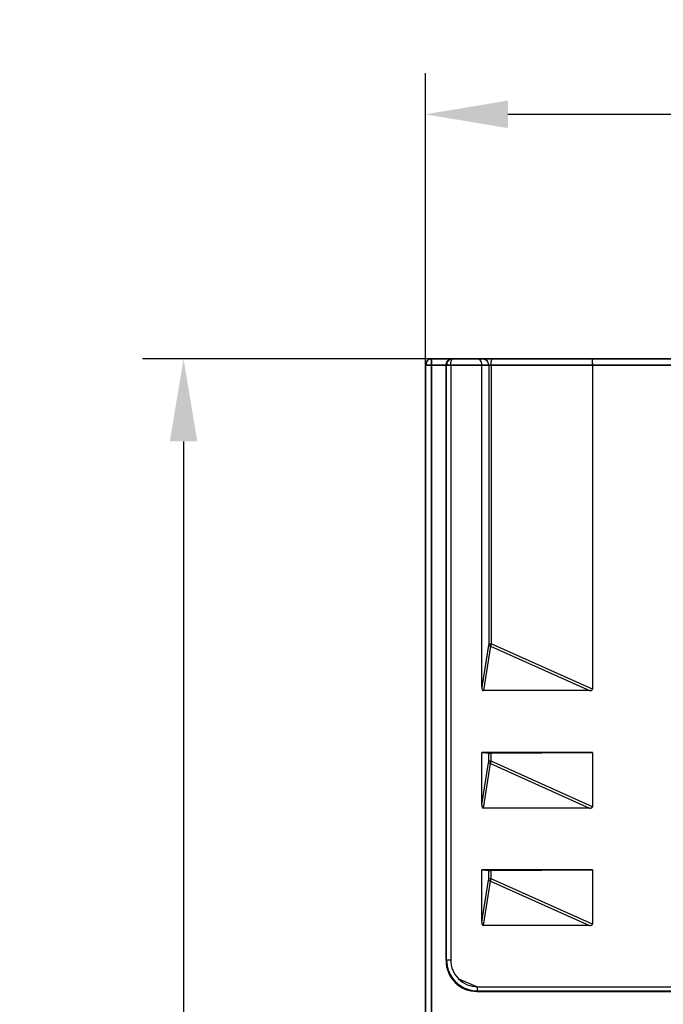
# Model space of a CAD drawing. Header units: millimetres. Extents: x -536 to 1170, y -857 to -283.
# Tile 20 of 38: x 499 to 530, y -409 to -361. Entities that reach past the tile are written whole.
import ezdxf

# ---------------------------------------------------------------- set-up
doc = ezdxf.new("R2010")
doc.units = ezdxf.units.MM
doc.header["$LTSCALE"] = 30.734
doc.header["$PDMODE"] = 3
doc.header["$PDSIZE"] = 2
doc.layers.get('0').update_dxf_attribs({"linetype": 'CONTINUOUS'})
doc.layers.get('Defpoints').update_dxf_attribs({"linetype": 'CONTINUOUS'})
doc.layers.add('标注', color=2, linetype='CONTINUOUS')
doc.styles.get("Standard").update_dxf_attribs({"font": 'txt', "width": 0.707})
doc.dimstyles.get("Standard").update_dxf_attribs({"dimtxt": 7, "dimasz": 4, "dimexe": 2, "dimexo": 0, "dimtad": 0, "dimtih": 1, "dimtoh": 1, "dimdec": 1, "dimdsep": 46, "dimtxsty": 'Standard', "dimcen": 0.09, "dimclrd": 256, "dimclre": 256, "dimclrt": 256, "dimadec": 0, "dimazin": 0, "dimtp": 0.01, "dimtm": 0.01, "dimtfac": 1, "dimtdec": 1, "dimtofl": 0, "dimtmove": 0, "dimatfit": 3, "dimfxl": 0, "dimtolj": 1, "dimarcsym": 0})

# ---------------------------------------------------------------- blocks, each defined once
blk = doc.blocks.new('*D35')
at = {"layer": 'Defpoints', "color": 0}
for p in [(574.528, -365.859), (518.528, -378.033), (574.528, -378.033)]:
    blk.add_point(p, dxfattribs=at)
at = {"layer": '标注', "lineweight": -2}
for p, q in [((518.528, -378.033), (518.528, -363.859)), ((574.528, -378.033), (574.528, -363.859)), ((522.528, -365.859), (537.655, -365.859)), ((570.528, -365.859), (555.401, -365.859))]:
    blk.add_line(p, q, dxfattribs=at)
at = {"layer": '标注'}
for points in [[(522.528, -365.192), (522.528, -366.526), (518.528, -365.859)], [(570.528, -366.526), (570.528, -365.192), (574.528, -365.859)]]:
    blk.add_solid(points, dxfattribs=at)
at = {"layer": '标注', "color": 0, "insert": (546.528, -365.859), "char_height": 7, "attachment_point": 5}
blk.add_mtext('\\A1;\\A1;55%%p1', dxfattribs=at)
blk = doc.blocks.new('*D36')
at = {"layer": 'Defpoints', "color": 0}
for p in [(518.828, -377.733), (506.794, -547.733), (520.528, -547.733)]:
    blk.add_point(p, dxfattribs=at)
at = {"layer": '标注', "lineweight": -2}
for p, q in [((518.828, -377.733), (504.794, -377.733)), ((506.794, -381.733), (506.794, -458.608)), ((506.794, -543.733), (506.794, -466.858)), ((520.528, -547.733), (504.794, -547.733))]:
    blk.add_line(p, q, dxfattribs=at)
at = {"layer": '标注'}
for points in [[(507.461, -381.733), (506.127, -381.733), (506.794, -377.733)], [(506.127, -543.733), (507.461, -543.733), (506.794, -547.733)]]:
    blk.add_solid(points, dxfattribs=at)
at = {"layer": '标注', "color": 0, "insert": (506.794, -462.733), "char_height": 7, "attachment_point": 5}
blk.add_mtext('\\A1;170', dxfattribs=at)

msp = doc.modelspace()

# ---------------------------------------------------------------- linework, layer by layer
at = {"linetype": 'Continuous'}
for p, q in [((518.616, -377.821), (518.528, -378.033)), ((518.528, -378.033), (518.528, -547.433)), ((518.528, -547.433), (518.528, -378.033)), ((530.841, -378.033), (518.528, -378.033)), ((518.528, -378.033), (530.841, -378.033)), ((518.828, -377.733), (518.828, -547.405)), ((518.828, -547.38), (518.828, -377.733)), ((518.828, -547.38), (518.828, -377.733)), ((572.795, -377.733), (518.828, -377.733)), ((518.828, -377.733), (519.831, -377.733)), ((518.828, -377.733), (573.203, -377.733)), ((519.528, -406.934), (519.528, -378.033)), ((519.528, -406.934), (519.528, -378.033)), ((519.562, -377.976), (519.556, -378.033)), ((519.556, -406.906), (519.556, -378.033)), ((519.556, -406.906), (519.556, -378.033)), ((519.593, -377.844), (519.725, -377.749)), ((519.756, -378.033), (519.756, -406.906)), ((519.756, -378.033), (519.756, -406.906)), ((519.778, -377.844), (519.802, -377.779)), ((519.802, -377.779), (519.831, -377.741)), ((519.853, -377.733), (574.228, -377.733)), ((521.131, -377.752), (521.057, -377.733)), ((521.198, -377.81), (521.131, -377.752)), ((521.247, -377.907), (521.198, -377.81)), ((521.267, -393.664), (521.267, -378.033)), ((521.267, -393.664), (521.267, -378.033)), ((521.519, -377.821), (521.319, -377.733)), ((521.601, -378.033), (521.601, -391.562)), ((521.601, -378.033), (521.601, -391.562)), ((521.715, -378.033), (521.715, -391.562)), ((521.715, -378.033), (521.715, -391.562)), ((521.719, -377.918), (521.732, -377.821)), ((521.732, -377.821), (521.751, -377.756)), ((521.751, -377.756), (521.774, -377.733)), ((526.628, -378.033), (526.628, -393.769)), ((526.63, -377.918), (526.637, -377.821)), ((526.637, -377.821), (526.641, -377.783)), ((526.641, -377.783), (526.647, -377.756)), ((521.596, -391.633), (521.267, -393.664)), ((521.596, -391.634), (521.267, -393.664)), ((521.69, -391.674), (521.34, -393.833)), ((521.69, -391.674), (521.34, -393.833)), ((521.601, -391.562), (521.715, -391.562)), ((521.601, -391.562), (521.715, -391.562)), ((521.632, -391.659), (521.69, -391.674)), ((521.697, -391.647), (521.69, -391.674)), ((521.69, -391.674), (526.495, -393.833)), ((521.69, -391.674), (526.495, -393.833)), ((526.628, -393.769), (521.715, -391.562)), ((526.628, -393.769), (521.715, -391.562)), ((526.495, -393.833), (521.34, -393.833)), ((526.495, -393.833), (521.34, -393.833)), ((521.267, -399.364), (521.267, -396.833)), ((521.267, -399.364), (521.267, -396.833)), ((521.267, -396.833), (521.601, -396.865)), ((521.267, -396.833), (521.601, -396.865)), ((526.628, -396.833), (521.267, -396.833)), ((526.628, -396.833), (521.267, -396.833)), ((521.601, -397.262), (521.601, -396.865)), ((521.601, -397.262), (521.601, -396.865)), ((521.715, -396.867), (526.628, -396.833)), ((521.715, -396.867), (526.628, -396.833)), ((521.715, -397.262), (521.715, -396.867)), ((521.715, -397.262), (521.715, -396.867)), ((526.628, -396.833), (526.628, -399.469)), ((526.628, -396.833), (526.628, -399.469)), ((521.267, -399.364), (521.596, -397.333)), ((521.267, -399.364), (521.596, -397.334)), ((521.34, -399.533), (521.69, -397.374)), ((521.34, -399.533), (521.69, -397.374)), ((521.632, -397.359), (521.596, -397.333)), ((521.715, -397.262), (521.601, -397.262)), ((521.715, -397.262), (521.601, -397.262)), ((521.69, -397.374), (526.495, -399.533)), ((521.69, -397.374), (526.495, -399.533)), ((521.697, -397.347), (521.715, -397.262)), ((526.628, -399.469), (521.715, -397.262)), ((526.628, -399.469), (521.715, -397.262)), ((526.495, -399.533), (521.34, -399.533)), ((526.495, -399.533), (521.34, -399.533)), ((521.267, -405.064), (521.267, -402.533)), ((521.267, -405.064), (521.267, -402.533)), ((526.628, -402.533), (521.267, -402.533)), ((526.628, -402.533), (521.267, -402.533)), ((521.267, -402.533), (521.601, -402.565)), ((521.267, -402.533), (521.601, -402.565)), ((521.601, -402.962), (521.601, -402.565)), ((521.601, -402.962), (521.601, -402.565)), ((521.715, -402.567), (526.628, -402.533)), ((521.715, -402.567), (526.628, -402.533)), ((521.715, -402.962), (521.715, -402.567)), ((521.715, -402.962), (521.715, -402.567)), ((526.628, -402.533), (526.628, -405.169)), ((526.628, -402.533), (526.628, -405.169)), ((521.267, -405.064), (521.596, -403.033)), ((521.267, -405.064), (521.596, -403.034)), ((521.34, -405.233), (521.69, -403.074)), ((521.34, -405.233), (521.69, -403.074)), ((521.632, -403.059), (521.596, -403.033)), ((521.715, -402.962), (521.601, -402.962)), ((521.715, -402.962), (521.601, -402.962)), ((521.69, -403.074), (526.495, -405.233)), ((521.69, -403.074), (526.495, -405.233)), ((521.697, -403.047), (521.715, -402.962)), ((526.628, -405.169), (521.715, -402.962)), ((526.628, -405.169), (521.715, -402.962)), ((526.495, -405.233), (521.34, -405.233)), ((526.495, -405.233), (521.34, -405.233)), ((519.556, -406.906), (519.528, -406.934)), ((519.556, -406.906), (519.528, -406.934)), ((519.556, -406.906), (519.756, -406.906)), ((519.556, -406.906), (519.756, -406.906)), ((520.137, -407.825), (521.055, -408.205)), ((521.055, -408.405), (521.027, -408.433)), ((521.055, -408.405), (521.027, -408.433)), ((521.027, -408.433), (572.029, -408.433)), ((521.055, -408.405), (521.055, -408.205)), ((521.055, -408.405), (521.055, -408.205)), ((521.055, -408.205), (572.001, -408.205)), ((521.055, -408.205), (572.001, -408.205)), ((521.055, -408.405), (572.001, -408.405)), ((521.055, -408.405), (572.001, -408.405))]:
    msp.add_line(p, q, dxfattribs=at)
for centre, radius, start, end in [((518.828, -378.033), 0.3, 90, 180), ((519.852, -378.032), 0.296, 162.0671, 169.0472), ((519.855, -378.03), 0.298, 126.7878, 136.9903), ((519.853, -378.028), 0.295, 126.7847, 137.0932), ((519.857, -378.035), 0.303, 115.3261, 126.6014), ((519.854, -378.03), 0.297, 115.2697, 126.7583), ((519.818, -378.016), 0.283, 90.0606, 109.1646), ((519.818, -378.016), 0.283, 90.0773, 109.232), ((519.853, -378.027), 0.294, 103.3495, 115.2501), ((519.853, -378.029), 0.296, 90.0597, 103.2952), ((529.393, -378.031), 2.765, 177.6624, 180.0481), ((520.856, -391.431), 0.868, 345.5718, 351.3459), ((521.027, -406.934), 1.499, 179.9868, 270.0132), ((521.055, -406.906), 1.499, 180.0015, 269.9985)]:
    msp.add_arc(centre, radius, start, end, dxfattribs=at)
for centre, major_axis, ratio, start_param, end_param in [((521.373, -393.587), (0.04, 0.245), 0.402352, -4.329508, -3.076484), ((525.353, -393.218), (1.271, -0.571), 0.179476, -0.380109, 0.080448), ((521.695, -396.864), (0.1, 0), 0.034921, -2.792527, -1.373401), ((521.373, -399.287), (0.04, 0.245), 0.402352, -4.329508, -3.076484), ((525.353, -398.918), (1.271, -0.571), 0.179476, -0.380109, 0.080448), ((521.695, -402.564), (0.1, 0), 0.034921, -2.792527, -1.373401), ((521.373, -404.987), (0.04, 0.245), 0.402352, -4.329508, -3.076484), ((525.353, -404.618), (1.271, -0.571), 0.179476, -0.380109, 0.080448), ((521.029, -406.932), (1.062, 1.062), 0.998783, -3.926382, -2.356803)]:
    msp.add_ellipse(centre, major_axis=major_axis, ratio=ratio, start_param=start_param, end_param=end_param, dxfattribs=at)
for points in [[(518.828, -377.733), (518.752, -377.733), (518.67, -377.767), (518.616, -377.821)], [(519.528, -378.033), (519.528, -377.967), (519.552, -377.897), (519.593, -377.844)], [(519.637, -377.827), (519.607, -377.859), (519.584, -377.899), (519.571, -377.941)], [(519.853, -377.733), (519.81, -377.733), (519.766, -377.743), (519.728, -377.761)], [(519.756, -378.033), (519.756, -377.97), (519.762, -377.906), (519.778, -377.844)], [(519.831, -377.741), (519.837, -377.736), (519.845, -377.733), (519.853, -377.733)], [(519.831, -377.741), (519.837, -377.736), (519.845, -377.733), (519.853, -377.733)], [(521.267, -378.033), (521.267, -377.991), (521.26, -377.948), (521.247, -377.907)], [(521.601, -378.033), (521.601, -377.957), (521.571, -377.876), (521.519, -377.821)], [(521.715, -378.033), (521.715, -377.995), (521.716, -377.956), (521.719, -377.918)], [(521.601, -391.562), (521.601, -391.586), (521.599, -391.61), (521.596, -391.634)], [(521.601, -391.562), (521.601, -391.586), (521.6, -391.61), (521.596, -391.633)], [(521.596, -391.633), (521.604, -391.645), (521.618, -391.653), (521.632, -391.659)], [(521.267, -393.664), (521.267, -393.725), (521.278, -393.833), (521.34, -393.833)], [(526.495, -393.833), (526.544, -393.833), (526.628, -393.818), (526.628, -393.769)], [(521.601, -396.865), (521.639, -396.869), (521.677, -396.867), (521.715, -396.867)], [(521.596, -397.334), (521.599, -397.31), (521.601, -397.286), (521.601, -397.262)], [(521.596, -397.333), (521.6, -397.31), (521.601, -397.286), (521.601, -397.262)], [(521.69, -397.374), (521.67, -397.371), (521.65, -397.366), (521.632, -397.359)], [(521.69, -397.374), (521.692, -397.365), (521.695, -397.356), (521.697, -397.347)], [(521.267, -399.364), (521.267, -399.425), (521.278, -399.533), (521.34, -399.533)], [(526.495, -399.533), (526.544, -399.533), (526.628, -399.518), (526.628, -399.469)], [(521.601, -402.565), (521.639, -402.569), (521.677, -402.567), (521.715, -402.567)], [(521.596, -403.034), (521.599, -403.01), (521.601, -402.986), (521.601, -402.962)], [(521.596, -403.033), (521.6, -403.01), (521.601, -402.986), (521.601, -402.962)], [(521.69, -403.074), (521.67, -403.071), (521.65, -403.066), (521.632, -403.059)], [(521.69, -403.074), (521.692, -403.065), (521.695, -403.056), (521.697, -403.047)], [(521.267, -405.064), (521.267, -405.125), (521.278, -405.233), (521.34, -405.233)], [(526.495, -405.233), (526.544, -405.233), (526.628, -405.218), (526.628, -405.169)], [(519.756, -406.906), (519.756, -407.237), (519.902, -407.59), (520.137, -407.825)]]:
    msp.add_open_spline(points, degree=3, dxfattribs=at)
for points, knots in [([(519.528, -378.033), (519.528, -377.967), (519.569, -377.842), (519.674, -377.767), (519.725, -377.749)], [0, 0, 0, 0, 0.549293, 1, 1, 1, 1]), ([(519.637, -377.827), (519.599, -377.868), (519.563, -377.939), (519.556, -378.014), (519.556, -378.033)], [0, 0, 0, 0, 0.745288, 1, 1, 1, 1]), ([(519.756, -378.033), (519.756, -377.97), (519.764, -377.882), (519.796, -377.785), (519.818, -377.75), (519.831, -377.741)], [0, 0, 0, 0, 0.617043, 0.845071, 1, 1, 1, 1]), ([(521.267, -378.033), (521.267, -377.991), (521.255, -377.911), (521.207, -377.812), (521.138, -377.748), (521.082, -377.733), (521.057, -377.733)], [0, 0, 0, 0, 0.316626, 0.588279, 0.809433, 1, 1, 1, 1]), ([(521.601, -378.033), (521.601, -377.957), (521.545, -377.801), (521.392, -377.733), (521.319, -377.733)], [0, 0, 0, 0, 0.51099, 1, 1, 1, 1]), ([(521.715, -378.033), (521.715, -377.995), (521.717, -377.924), (521.729, -377.829), (521.742, -377.77), (521.763, -377.733), (521.773, -377.733)], [0, 0, 0, 0, 0.366745, 0.681036, 0.897447, 1, 1, 1, 1]), ([(526.628, -378.033), (526.628, -377.995), (526.629, -377.924), (526.634, -377.84), (526.64, -377.787), (526.646, -377.758), (526.65, -377.742), (526.655, -377.733), (526.658, -377.733)], [0, 0, 0, 0, 0.378158, 0.698821, 0.822026, 0.914485, 0.973226, 1, 1, 1, 1]), ([(521.596, -391.634), (521.604, -391.645), (521.636, -391.663), (521.67, -391.672), (521.69, -391.674)], [0, 0, 0, 0, 0.422079, 1, 1, 1, 1]), ([(521.715, -391.562), (521.71, -391.591), (521.703, -391.628), (521.692, -391.665), (521.69, -391.674)], [0, 0, 0, 0, 0.759102, 1, 1, 1, 1]), ([(521.69, -397.374), (521.67, -397.372), (521.636, -397.363), (521.604, -397.345), (521.596, -397.334)], [0, 0, 0, 0, 0.57792, 1, 1, 1, 1]), ([(521.69, -397.374), (521.692, -397.365), (521.703, -397.328), (521.71, -397.291), (521.715, -397.262)], [0, 0, 0, 0, 0.240898, 1, 1, 1, 1]), ([(521.69, -403.074), (521.67, -403.072), (521.636, -403.063), (521.604, -403.045), (521.596, -403.034)], [0, 0, 0, 0, 0.57792, 1, 1, 1, 1]), ([(521.69, -403.074), (521.692, -403.065), (521.703, -403.028), (521.71, -402.991), (521.715, -402.962)], [0, 0, 0, 0, 0.240898, 1, 1, 1, 1]), ([(519.556, -406.906), (519.556, -407.101), (519.634, -407.495), (519.968, -407.993), (520.466, -408.327), (520.86, -408.405), (521.055, -408.405)], [0, 0, 0, 0, 0.250031, 0.5, 0.749969, 1, 1, 1, 1]), ([(519.756, -406.906), (519.756, -407.075), (519.824, -407.417), (520.113, -407.848), (520.545, -408.138), (520.886, -408.205), (521.055, -408.205)], [0, 0, 0, 0, 0.250032, 0.5, 0.749968, 1, 1, 1, 1])]:
    msp.add_open_spline(points, degree=3, knots=knots, dxfattribs=at)

# ---------------------------------------------------------------- dimensions: what is measured, and where the dimension line sits
at = {"layer": '标注'}
dim = msp.add_linear_dim(base=(574.528, -365.859), p1=(518.528, -378.033), p2=(574.528, -378.033), text='\\A1;55%%p1', dimstyle='Standard', override={"dimtad": 0, "dimtih": 1, "dimtoh": 1, "dimdec": 0, "dimzin": 0, "dimtxsty": 'Standard', "dimcen": 5.0292, "dimclrt": 0, "dimtol": 0, "dimtdec": 4, "dimtzin": 0}, dxfattribs=at)
dim.commit()
dim.dimension.update_dxf_attribs({"geometry": '*D35', "text_midpoint": (546.528, -365.859)})
dim = msp.add_linear_dim(base=(506.794, -547.733), p1=(518.828, -377.733), p2=(520.528, -547.733), angle=90, dimstyle='Standard', override={"dimtad": 0, "dimtih": 1, "dimtoh": 1, "dimdec": 0, "dimzin": 0, "dimtxsty": 'Standard', "dimcen": 5.0292, "dimclrt": 0, "dimtol": 0, "dimtdec": 4, "dimtzin": 0}, dxfattribs=at)
dim.commit()
dim.dimension.update_dxf_attribs({"geometry": '*D36', "text_midpoint": (506.794, -462.733), "dimtype": 160})

doc.saveas('drawing.dxf')
